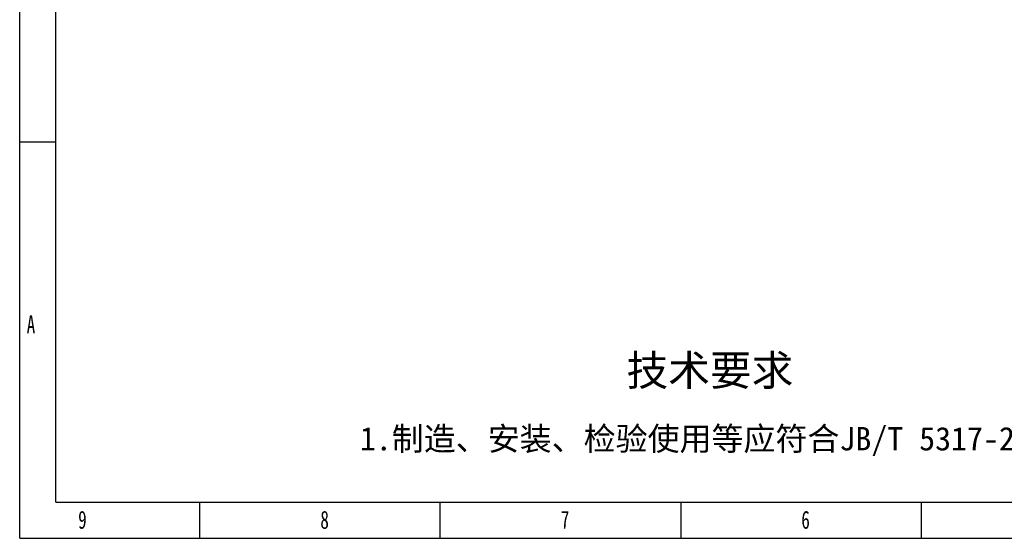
# Model space of a CAD drawing. Header units: millimetres. Extents: x -122 to 2817, y 13 to 2091.
# Tile 1 of 43: x -122 to 1230, y 13 to 726. Entities that reach past the tile are written whole.
import ezdxf

# ---------------------------------------------------------------- set-up
doc = ezdxf.new("R2010")
doc.units = ezdxf.units.MM
doc.styles.add('样式 1', font='SimSun.ttf', dxfattribs={"width": 0.7, "height": 2.5})

# ---------------------------------------------------------------- blocks, each defined once
blk = doc.blocks.new('图框')
at = {"lineweight": -3}
for p, q in [((0, 0), (0, 1603.2)), ((38.2, 38.2), (38.2, 1565)), ((38.2, 419.9), (0, 419.9)), ((38.2, 38.2), (2229.1, 38.2)), ((190.9, 0), (190.9, 38.2)), ((445.6, 0), (445.6, 38.2)), ((700.4, 38.2), (700.4, 0)), ((955.2, 38.2), (955.2, 0)), ((0, 0), (2267.3, 0))]:
    blk.add_line(p, q, dxfattribs=at)
at = {"lineweight": -3, "attachment_point": 1, "style": '样式 1'}
for s, insert, char_height, width in [('{\\fSimSun|b0|i0|c134|p2;A}', (7.4, 236.2), 19.085, 11.558), ('9', (61.9, 29.2), 19.1, 11.005), ('8', (318.5, 29.2), 19.1, 9.306), ('7', (573.3, 29.2), 19.1, 8.643), ('{\\fSimSun|b0|i0|c134|p2;6}', (828.1, 29.2), 19.085, 10.165)]:
    blk.add_mtext(s, dxfattribs=dict(at, insert=insert, char_height=char_height, width=width))
at = {"lineweight": -3, "attachment_point": 1}
for s, insert, char_height, width in [('{\\fSimSun|b0|i0|c134|p2;技术要求}', (642.9, 194.2), 32.397, 267.651), ('{\\fSimSun|b0|i0|c134|p2;1.制造、安装、检验使用等应符合JB/T 5317-2016之规定}', (360.4, 118), 24.838, 962.738)]:
    blk.add_mtext(s, dxfattribs=dict(at, insert=insert, char_height=char_height, width=width))

msp = doc.modelspace()

# ---------------------------------------------------------------- block references
at = {"xscale": 1.296362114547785, "yscale": 1.296362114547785, "zscale": 1.296362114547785}
msp.add_blockref('图框', (-122.05, 13.008), dxfattribs=at)

doc.saveas('drawing.dxf')
